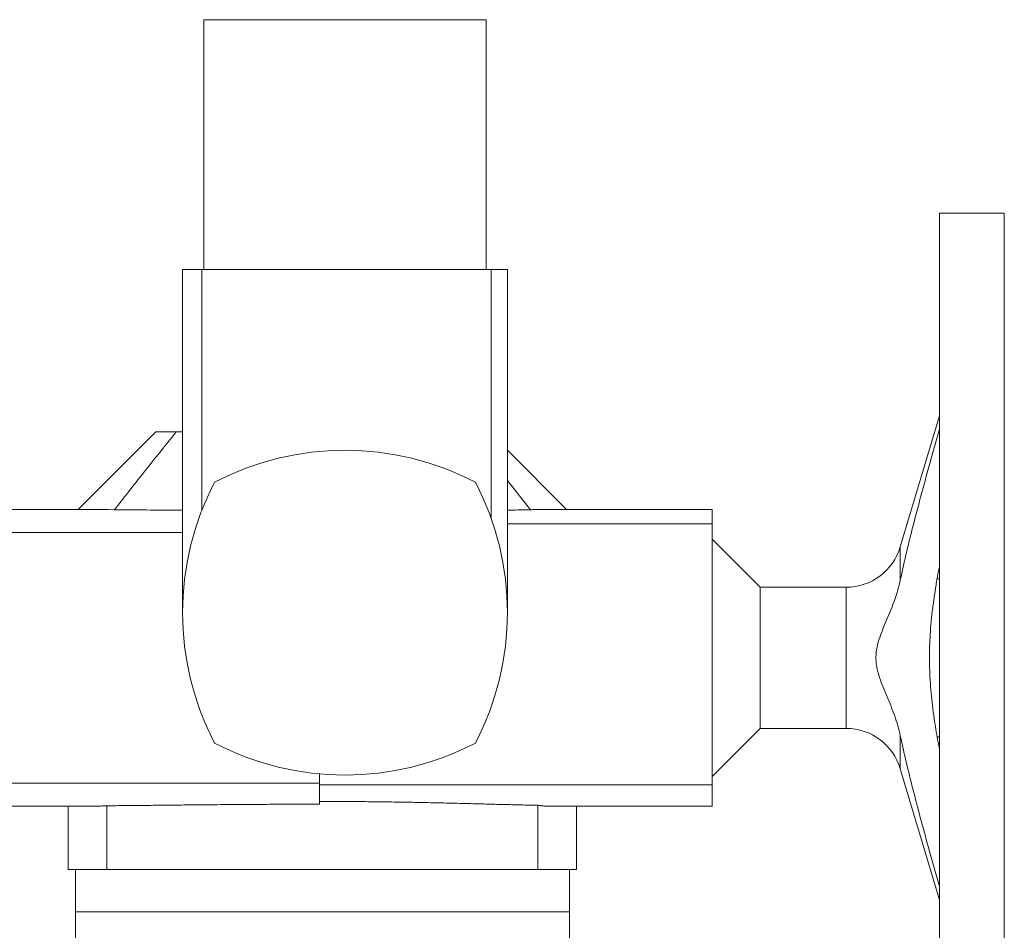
# Model space of a CAD drawing. Header units: millimetres. Extents: x -756 to 598, y -5 to 1781.
# Tile 8 of 10: x -478 to -129, y 1458 to 1781. Entities that reach past the tile are written whole.
import ezdxf

# ---------------------------------------------------------------- set-up
doc = ezdxf.new("R2010")
doc.units = ezdxf.units.MM

msp = doc.modelspace()

# ---------------------------------------------------------------- linework, layer by layer
at = {"color": 7, "linetype": 'Continuous', "lineweight": 15}
for p, q in [((-412.81, 1780.83), (-412.81, 1692.33)), ((-412.81, 1780.83), (-312.81, 1780.83)), ((-312.81, 1692.33), (-312.81, 1780.83)), ((-129.31, 1712.33), (-152.31, 1712.33)), ((-152.31, 1712.33), (-152.31, 1397.33)), ((-129.31, 1712.33), (-129.31, 1397.33)), ((-420.31, 1692.33), (-420.31, 1570.83)), ((-420.31, 1692.33), (-413.47, 1692.33)), ((-413.47, 1692.33), (-311.01, 1692.33)), ((-413.47, 1692.33), (-413.47, 1607.19)), ((-311.01, 1692.33), (-311.01, 1604.11)), ((-311.01, 1692.33), (-305.31, 1692.33)), ((-305.31, 1570.83), (-305.31, 1692.33)), ((-152.31, 1640.52), (-166.14, 1594.11)), ((-429.81, 1634.83), (-457.31, 1607.33)), ((-429.81, 1634.83), (-422.58, 1634.83)), ((-422.58, 1634.83), (-420.31, 1634.83)), ((-284.31, 1607.33), (-305.31, 1628.33)), ((-297.13, 1607.23), (-305.31, 1617.64)), ((-446.67, 1607.33), (-499.81, 1607.33)), ((-444.46, 1607.27), (-446.67, 1607.31)), ((-232.81, 1607.33), (-294.94, 1607.33)), ((-232.81, 1602.33), (-232.81, 1607.33)), ((-232.81, 1602.33), (-305.31, 1602.33)), ((-232.81, 1509.8), (-232.81, 1602.33)), ((-499.81, 1599.24), (-420.31, 1599.24)), ((-215.81, 1579.83), (-232.81, 1596.83)), ((-185.31, 1579.83), (-215.81, 1579.83)), ((-215.81, 1554.83), (-215.81, 1579.83)), ((-152.31, 1582.83), (-153.09, 1582.83)), ((-215.81, 1529.83), (-215.81, 1554.83)), ((-232.81, 1512.83), (-215.81, 1529.83)), ((-215.81, 1529.83), (-185.31, 1529.83)), ((-153.08, 1526.83), (-152.31, 1526.83)), ((-371.81, 1510.41), (-371.81, 1513.73)), ((-166.14, 1515.54), (-152.31, 1469.14)), ((-499.81, 1510.41), (-371.81, 1510.41)), ((-371.81, 1502.99), (-371.81, 1510.41)), ((-232.81, 1509.8), (-371.81, 1509.8)), ((-232.81, 1502.33), (-232.81, 1509.8)), ((-499.81, 1502.33), (-450.36, 1502.33)), ((-460.81, 1502.33), (-460.81, 1479.83)), ((-447.14, 1502.44), (-447.14, 1479.83)), ((-294.48, 1502.6), (-294.48, 1479.83)), ((-291.27, 1502.33), (-232.81, 1502.33)), ((-280.81, 1479.83), (-280.81, 1502.33)), ((-460.81, 1479.83), (-447.14, 1479.83)), ((-458.31, 1479.83), (-458.31, 1464.83)), ((-447.14, 1479.83), (-294.48, 1479.83)), ((-294.48, 1479.83), (-280.81, 1479.83)), ((-283.31, 1464.83), (-283.31, 1479.83)), ((-458.31, 1464.83), (-458.31, 1451.83)), ((-283.31, 1451.83), (-283.31, 1464.83))]:
    msp.add_line(p, q, dxfattribs=at)
at = {"color": 8, "linetype": 'Continuous', "lineweight": 0}
for p, q in [((-166.14, 1594.11), (-166.14, 1582.38)), ((-185.31, 1579.83), (-185.31, 1529.83)), ((-166.14, 1527.27), (-166.14, 1515.54)), ((-458.31, 1464.83), (-283.31, 1464.83))]:
    msp.add_line(p, q, dxfattribs=at)
at = {"color": 7, "linetype": 'Continuous', "lineweight": 15}
for centre, radius, start, end in [((-362.81, 1528.33), 100, 62.4889, 117.5111), ((-320.31, 1570.83), 100, 152.4889, 207.5111), ((-405.31, 1570.83), 100, 332.4889, 27.5111), ((-185.31, 1599.83), 20, 270, 343.4), ((-185.31, 1509.83), 20, 16.6, 90), ((-362.81, 1613.33), 100, 242.4889, 297.5111)]:
    msp.add_arc(centre, radius, start, end, dxfattribs=at)
for points, knots in [([(-166.14, 1582.38), (-165.66, 1584.63), (-164.69, 1589.12), (-163.08, 1595.83), (-161.38, 1602.51), (-159.05, 1611.41), (-156.04, 1622.52), (-153.55, 1631.38), (-152.31, 1635.81)], [0, 0, 0, 0, 0.1249032, 0.2498226, 0.374754, 0.4996758, 0.7498368, 1, 1, 1, 1]), ([(-422.58, 1634.83), (-424.65, 1632.25), (-428.8, 1627.11), (-436.1, 1617.93), (-441.3, 1611.3), (-444.46, 1607.27)], [0, 0, 0, 0, 0.28245, 0.564909, 1, 1, 1, 1]), ([(-420.31, 1607.08), (-421.53, 1607.09), (-424.47, 1607.12), (-429.13, 1607.16), (-434.27, 1607.2), (-439.39, 1607.24), (-442.77, 1607.26), (-444.46, 1607.27)], [0, 0, 0, 0, 0.1485764, 0.3605609, 0.5736963, 0.7868632, 1, 1, 1, 1]), ([(-297.13, 1607.23), (-299.5, 1607.21), (-302.22, 1607.18), (-304.97, 1607.14), (-305.31, 1607.13)], [0, 0, 0, 0, 0.874729, 1, 1, 1, 1]), ([(-294.94, 1607.32), (-295.02, 1607.32), (-295.74, 1607.35), (-296.48, 1607.29), (-297.13, 1607.23)], [0, 0, 0, 0, 0.1150533, 1, 1, 1, 1]), ([(-155.82, 1554.83), (-155.81, 1556.22), (-155.78, 1559), (-155.57, 1563.33), (-155.21, 1567.83), (-154.69, 1572.49), (-154.04, 1577.14), (-153.27, 1582.01), (-152.64, 1585.32), (-152.31, 1587.09)], [0, 0, 0, 0, 0.128255, 0.25651, 0.400678, 0.544901, 0.689152, 0.833356, 1, 1, 1, 1]), ([(-166.14, 1527.27), (-166.64, 1529.65), (-167.33, 1531.97), (-168.54, 1535.4), (-168.98, 1536.53), (-169.88, 1538.79), (-170.35, 1539.91), (-171.29, 1542.15), (-171.77, 1543.27), (-172.67, 1545.53), (-173.11, 1546.66), (-173.87, 1548.96), (-174.2, 1550.12), (-174.54, 1551.92), (-174.63, 1552.53), (-174.72, 1553.45), (-174.74, 1553.76), (-174.76, 1554.23), (-174.77, 1554.47), (-174.77, 1554.71), (-174.77, 1554.86), (-174.77, 1554.94), (-174.76, 1556.24), (-174.62, 1557.42), (-174.14, 1559.76), (-173.81, 1560.9), (-173.05, 1563.17), (-172.61, 1564.29), (-171.71, 1566.51), (-171.24, 1567.62), (-169.84, 1570.95), (-168.92, 1573.17), (-167.72, 1576.57), (-167.35, 1577.72), (-166.69, 1580.03), (-166.39, 1581.21), (-166.14, 1582.38)], [0, 0, 0, 0, 0.125, 0.125, 0.1875, 0.1875, 0.25, 0.25, 0.3125, 0.3125, 0.375, 0.375, 0.4375, 0.4375, 0.46875, 0.46875, 0.484375, 0.484375, 0.492187, 0.496094, 0.496094, 0.5, 0.5, 0.5625, 0.5625, 0.625, 0.625, 0.6875, 0.6875, 0.75, 0.75, 0.875, 0.875, 0.9375, 0.9375, 1, 1, 1, 1]), ([(-152.31, 1522.61), (-152.46, 1523.39), (-153.1, 1526.59), (-153.87, 1531.3), (-154.63, 1536.75), (-155.14, 1541.25), (-155.52, 1545.77), (-155.77, 1550.3), (-155.81, 1553.32), (-155.82, 1554.83)], [0, 0, 0, 0, 0.072883, 0.301828, 0.441425, 0.581123, 0.720823, 0.860456, 1, 1, 1, 1]), ([(-152.31, 1473.84), (-153.55, 1478.27), (-156.04, 1487.12), (-159.04, 1498.22), (-161.38, 1507.12), (-163.07, 1513.81), (-164.69, 1520.52), (-165.66, 1525.02), (-166.14, 1527.27)], [0, 0, 0, 0, 0.249909, 0.499816, 0.624865, 0.749924, 0.874969, 1, 1, 1, 1]), ([(-447.14, 1502.44), (-444.98, 1502.46), (-440.66, 1502.49), (-434.09, 1502.56), (-427.45, 1502.63), (-420.77, 1502.7), (-413.97, 1502.77), (-407.08, 1502.83), (-400.09, 1502.88), (-393.07, 1502.93), (-386.02, 1502.96), (-378.94, 1502.98), (-374.2, 1502.99), (-371.81, 1502.99)], [0, 0, 0, 0, 0.089509, 0.179083, 0.26868, 0.358254, 0.447763, 0.539564, 0.631437, 0.723334, 0.815206, 0.907008, 1, 1, 1, 1]), ([(-294.48, 1502.6), (-296.5, 1502.64), (-300.55, 1502.73), (-306.7, 1502.88), (-312.9, 1503.04), (-319.15, 1503.21), (-325.44, 1503.36), (-331.78, 1503.51), (-338.15, 1503.64), (-344.67, 1503.75), (-351.34, 1503.85), (-358.15, 1503.92), (-364.98, 1503.96), (-369.53, 1503.96), (-371.81, 1503.97)], [0, 0, 0, 0, 0.081724, 0.163484, 0.245244, 0.326968, 0.408693, 0.490453, 0.572212, 0.653937, 0.740431, 0.826969, 0.913506, 1, 1, 1, 1]), ([(-450.36, 1502.33), (-449.87, 1502.33), (-448.85, 1502.34), (-447.72, 1502.4), (-447.14, 1502.44)], [0, 0, 0, 0, 0.482257, 1, 1, 1, 1]), ([(-291.27, 1502.33), (-291.33, 1502.33), (-291.84, 1502.31), (-292.9, 1502.39), (-293.95, 1502.53), (-294.48, 1502.6)], [0, 0, 0, 0, 0.06047, 0.530297, 1, 1, 1, 1])]:
    msp.add_open_spline(points, degree=3, knots=knots, dxfattribs=at)

doc.saveas('drawing.dxf')
